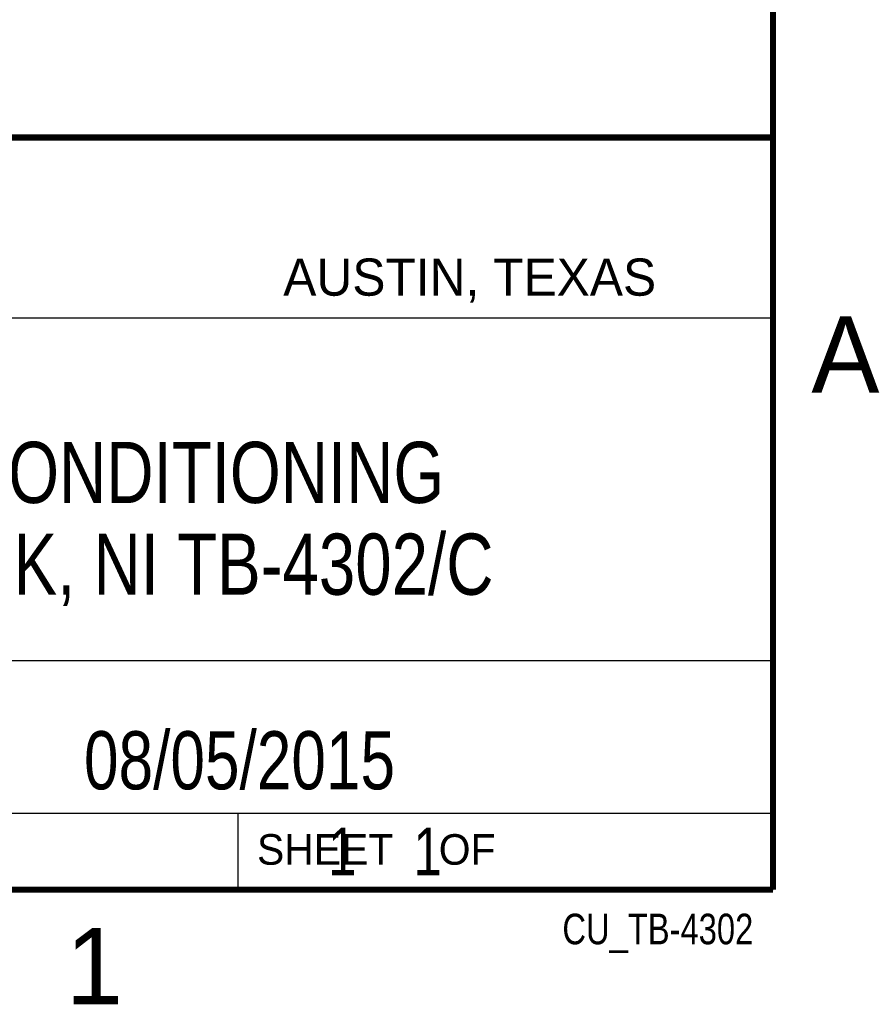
# Model space of a CAD drawing. Header units: inches. Extents: x 0 to 22, y 0 to 17.
# Tile 25 of 42: x 19 to 21.8, y 0.1 to 3.3. Entities that reach past the tile are written whole.
import ezdxf

# ---------------------------------------------------------------- set-up
doc = ezdxf.new("R2010")
doc.units = ezdxf.units.IN
doc.header["$LTSCALE"] = 1.21
doc.header["$MEASUREMENT"] = 0
doc.layers.get('0').update_dxf_attribs({"linetype": 'CONTINUOUS'})
doc.layers.add('DETAIL', color=7, linetype='CONTINUOUS')
doc.layers.add('NOTE', color=7, linetype='CONTINUOUS')
doc.styles.get("Standard").update_dxf_attribs({"font": 'txt', "width": 0.8})
doc.styles.add('TEXTSTYLE_2', font='txt')

msp = doc.modelspace()

# ---------------------------------------------------------------- linework, layer by layer
at = {"color": 2, "linetype": 'CONTINUOUS'}
for p, q in [((16.3737, 2.9596), (21.5037, 2.9596)), ((16.375, 2.96), (21.5, 2.96)), ((21.5037, 2.9596), (21.5037, 1.2496)), ((16.7288, 2.37), (21.5, 2.37)), ((16.3737, 1.2496), (21.5037, 1.2496)), ((18.01, 1.25), (21.5, 1.25)), ((21.5, 1.25), (21.5, 0.75)), ((16.375, 0.75), (21.5, 0.75)), ((18.01, 0.75), (21.5, 0.75)), ((19.75, 0.75), (21.5, 0.75)), ((19.75, 0.75), (19.75, 0.5)), ((21.5, 0.75), (21.5, 0.5)), ((19.75, 0.5), (21.5, 0.5)), ((20.4977, 0.4994), (21.4977, 0.4994)), ((20.4977, 0.4994), (20.4977, 0.4989)), ((20.4977, 0.4989), (21.4977, 0.4989)), ((21.4977, 0.4994), (21.4977, 0.4989))]:
    msp.add_line(p, q, dxfattribs=at)
at = {"color": 7, "linetype": 'CONTINUOUS', "const_width": 0.02}
for points in [[(21.5, 0.5), (21.5, 16.5)], [(13.6, 2.9595), (21.5, 2.96)], [(0.5, 0.5), (21.5, 0.5)]]:
    msp.add_lwpolyline(points, dxfattribs=at)

# ---------------------------------------------------------------- texts
at = {"color": 2, "linetype": 'CONTINUOUS', "attachment_point": 1, "line_spacing_factor": 0.9, "style": 'TEXTSTYLE_2'}
for s, insert, char_height, width in [('AUSTIN, TEXAS', (19.898, 2.5642), 0.121576, 1.580488), ('A', (21.625, 2.375), 0.25, 0.25), ('SHEET    OF', (19.8121, 0.6815), 0.1, 1.1), ('1', (19.1875, 0.375), 0.25, 0.25)]:
    msp.add_mtext(s, dxfattribs=dict(at, insert=insert, char_height=char_height, width=width))
at = {"layer": 'DETAIL', "color": 7, "linetype": 'CONTINUOUS', "insert": (19.8125, 0.7031), "char_height": 0.15625, "width": 1.375, "attachment_point": 1, "line_spacing_factor": 0.9}
msp.add_mtext('     1    1', dxfattribs=at)
at = {"layer": 'DETAIL', "color": 2, "linetype": 'CONTINUOUS', "insert": (21.4352, 0.4213), "char_height": 0.1, "width": 0.8, "attachment_point": 3, "line_spacing_factor": 0.9}
msp.add_mtext('CU_TB-4302', dxfattribs=at)
at = {"layer": 'NOTE', "color": 7, "linetype": 'CONTINUOUS', "attachment_point": 2, "line_spacing_factor": 0.9}
for s, insert, char_height, width in [('PXIE SIGNAL CONDITIONING\\PTERMINAL BLOCK, NI TB-4302/C', (18.9387, 1.9646), 0.2, 4.48), ('08/05/2015 ', (19.755, 1.0181), 0.19, 1.672)]:
    msp.add_mtext(s, dxfattribs=dict(at, insert=insert, char_height=char_height, width=width))

doc.saveas('drawing.dxf')
